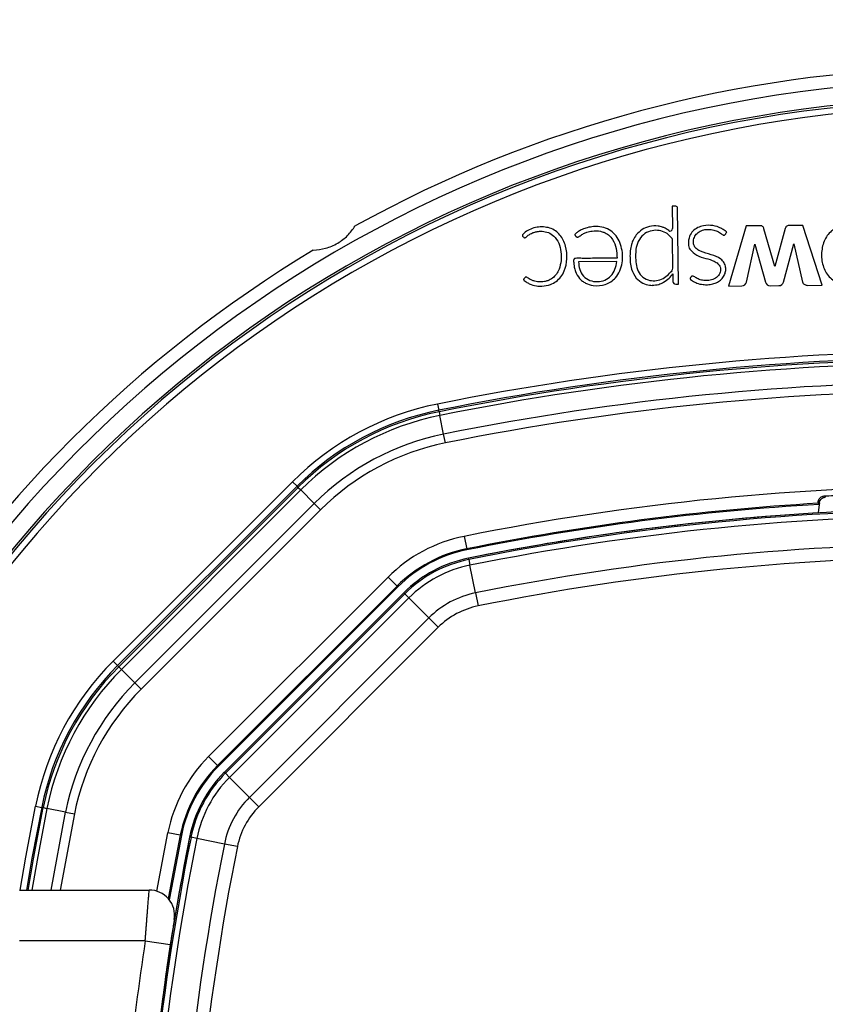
# Model space of a CAD drawing. Header units: millimetres. Extents: x 20 to 26560, y 40 to 18133.
# Tile 65 of 97: x 8949 to 9076, y 13317 to 13472. Entities that reach past the tile are written whole.
import ezdxf

# ---------------------------------------------------------------- set-up
doc = ezdxf.new("R2010")
doc.units = ezdxf.units.MM
doc.header["$LTSCALE"] = 2
doc.layers.add('COMPONENT_GEOMETRY', color=7, linetype='Continuous')
doc.styles.add('SLDTEXTSTYLE0', font='TXT', dxfattribs={"width": 0.75})
doc.dimstyles.new('SLDDIMSTYLE1', dxfattribs={"dimtxt": 150, "dimasz": 6.604, "dimexe": 0, "dimexo": 0.0625, "dimgap": 37.5, "dimtad": 0, "dimtih": 1, "dimtoh": 1, "dimdec": 0, "dimrnd": 1e-09, "dimzin": 12, "dimdsep": 46, "dimtxsty": 'SLDTEXTSTYLE0', "dimsah": 1, "dimcen": 0.09, "dimadec": 0, "dimazin": 3, "dimtfac": 1, "dimtdec": 0, "dimtofl": 0, "dimtmove": 0, "dimatfit": 3, "dimfxl": 1, "dimfrac": 2, "dimtolj": 1, "dimtzin": 12, "dimarcsym": 0})

# ---------------------------------------------------------------- blocks, each defined once
blk = doc.blocks.new('_D_1')
at = {"layer": 'COMPONENT_GEOMETRY', "color": 7}
for p, q in [((8687.52, 18132.79), (8641.82, 18132.79)), ((8641.82, 18132.79), (8641.82, 17894.67)), ((9509.4, 18132.79), (9555.1, 18132.79)), ((9555.1, 18132.79), (9555.1, 17894.67)), ((1221.17, 13266.97), (1221.17, 17923.1)), ((16975.75, 13266.97), (16975.75, 17923.1)), ((1221.17, 17916.75), (8565.68, 17916.75)), ((16975.75, 17916.75), (9631.24, 17916.75)), ((8641.82, 17894.67), (8687.52, 17894.67)), ((9555.1, 17894.67), (9509.4, 17894.67))]:
    blk.add_line(p, q, dxfattribs=at)
for points in [[(1221.17, 17916.75), (1227.77, 17915.73), (1227.77, 17917.77)], [(16975.75, 17916.75), (16969.15, 17917.77), (16969.15, 17915.73)]]:
    blk.add_solid(points, dxfattribs=at)
at = {"layer": 'COMPONENT_GEOMETRY', "color": 7, "char_height": 150, "attachment_point": 1, "style": 'SLDTEXTSTYLE0'}
for s, insert in [('25\'10.13"', (8687.52, 18088.03)), ('7877mm', (8689.29, 17863.6))]:
    blk.add_mtext(s, dxfattribs=dict(at, insert=insert))

msp = doc.modelspace()

# ---------------------------------------------------------------- linework, layer by layer
at = {"color": 7, "linetype": 'Continuous', "lineweight": 25}
for p, q in [((9051.71, 13442.61), (9051.74, 13439.08)), ((9052.26, 13442.61), (9051.71, 13442.61)), ((9052.66, 13430.34), (9052.55, 13442.33)), ((9063.33, 13439.5), (9060.54, 13430.04)), ((9065.62, 13439.52), (9063.33, 13439.5)), ((9067.85, 13433.11), (9066.13, 13439.05)), ((9069.48, 13439.08), (9067.85, 13433.11)), ((9072.26, 13439.58), (9070.08, 13439.56)), ((9075.28, 13430.17), (9072.26, 13439.58)), ((9051.79, 13432.87), (9051.75, 13437.38)), ((9069.21, 13430.67), (9070.86, 13436.69)), ((9070.86, 13436.69), (9072.23, 13430.63)), ((9063.39, 13430.66), (9064.72, 13436.66)), ((9064.72, 13436.66), (9066.39, 13430.65)), ((9042.96, 13433.88), (9036.96, 13433.83)), ((9051.81, 13431.98), (9051.8, 13431.97)), ((9051.8, 13431.97), (9051.81, 13430.77)), ((9052.25, 13430.34), (9052.66, 13430.34)), ((9060.54, 13430.04), (9062.65, 13430.06)), ((9067.13, 13430.09), (9068.48, 13430.1)), ((9073.02, 13430.15), (9075.28, 13430.17)), ((9014.74, 13411.46), (9014.94, 13410.48)), ((9014.99, 13410.23), (9014.94, 13410.48)), ((9014.99, 13410.23), (9015.1, 13409.66)), ((9015.7, 13406.72), (9015.1, 13409.66)), ((9015.97, 13405.33), (9015.7, 13406.72)), ((8963.67, 13370.98), (8991.92, 13399.23)), ((8992.62, 13398.52), (8964.37, 13370.27)), ((8964.55, 13370.09), (8992.8, 13398.34)), ((8993.21, 13397.93), (8964.96, 13369.68)), ((8991.92, 13399.23), (8992.62, 13398.52)), ((8992.8, 13398.34), (8992.62, 13398.52)), ((8992.8, 13398.34), (8993.21, 13397.93)), ((8995.33, 13395.81), (8993.21, 13397.93)), ((8967.09, 13367.56), (8995.33, 13395.81)), ((8996.33, 13394.81), (8995.33, 13395.81)), ((9074.83, 13395.66), (9074.66, 13394.32)), ((9074.68, 13395.83), (9074.83, 13395.66)), ((9074.86, 13395.92), (9074.83, 13395.66)), ((8996.33, 13394.81), (8968.09, 13366.56)), ((9018.93, 13390.62), (9019.33, 13388.66)), ((9019.36, 13388.49), (9019.33, 13388.66)), ((9019.67, 13386.97), (9019.62, 13387.19)), ((9019.67, 13386.97), (9019.85, 13386.07)), ((9020.72, 13381.71), (9019.85, 13386.07)), ((8978.7, 13355.95), (9006.95, 13384.2)), ((9008.36, 13382.78), (9006.95, 13384.2)), ((9008.36, 13382.78), (8980.11, 13354.53)), ((9008.48, 13382.66), (8980.23, 13354.41)), ((9008.48, 13382.66), (9008.36, 13382.78)), ((9009.42, 13381.72), (8981.17, 13353.47)), ((8981.33, 13353.31), (9009.58, 13381.56)), ((9010.23, 13380.92), (8981.98, 13352.67)), ((9009.58, 13381.56), (9009.42, 13381.72)), ((9009.58, 13381.56), (9010.23, 13380.92)), ((9013.37, 13377.77), (9010.23, 13380.92)), ((9020.72, 13381.71), (9021.13, 13379.67)), ((8985.12, 13349.52), (9013.37, 13377.77)), ((9014.84, 13376.3), (9013.37, 13377.77)), ((9014.84, 13376.3), (8986.59, 13348.05)), ((8963.67, 13370.98), (8964.37, 13370.27)), ((8964.55, 13370.09), (8964.37, 13370.27)), ((8964.55, 13370.09), (8964.96, 13369.68)), ((8967.09, 13367.56), (8964.96, 13369.68)), ((8967.09, 13367.56), (8968.09, 13366.56)), ((8980.11, 13354.53), (8978.7, 13355.95)), ((8980.23, 13354.41), (8980.11, 13354.53)), ((8981.33, 13353.31), (8981.17, 13353.47)), ((8981.33, 13353.31), (8981.98, 13352.67)), ((8985.12, 13349.52), (8981.98, 13352.67)), ((8986.59, 13348.05), (8985.12, 13349.52)), ((8951.44, 13348.15), (8952.42, 13347.95)), ((8952.66, 13347.9), (8952.42, 13347.95)), ((8952.66, 13347.9), (8953.23, 13347.79)), ((8956.18, 13347.2), (8953.23, 13347.79)), ((8956.18, 13347.2), (8957.56, 13346.92)), ((8974.23, 13343.57), (8972.27, 13343.96)), ((8974.41, 13343.53), (8974.23, 13343.57)), ((8975.93, 13343.23), (8975.71, 13343.27)), ((8976.82, 13343.05), (8975.93, 13343.23)), ((8981.18, 13342.17), (8976.82, 13343.05)), ((8983.23, 13341.76), (8981.18, 13342.17)), ((8948.89, 13334.93), (8969.34, 13334.93)), ((8968.71, 13326.93), (8948.89, 13326.93)), ((8968.71, 13326.93), (8972.66, 13326.33)), ((8972.66, 13326.33), (8972.08, 13322.41))]:
    msp.add_line(p, q, dxfattribs=at)
at = {"color": 8, "linetype": 'Continuous', "lineweight": 25}
for p, q in [((8953.9, 13334.93), (8956.18, 13347.2)), ((8957.56, 13346.92), (8955.33, 13334.93)), ((8970.53, 13334.75), (8972.27, 13343.96))]:
    msp.add_line(p, q, dxfattribs=at)
at = {"color": 7, "linetype": 'Continuous', "lineweight": 25, "flags": 128}
for points in [[(9075.62, 13396.99), (9075.65, 13396.95), (9075.77, 13396.82), (9075.8, 13396.79)], [(9074.86, 13395.92), (9074.77, 13396.02), (9074.69, 13396.1)], [(8952.42, 13347.95), (8950.88, 13339.94), (8950.01, 13334.93)], [(8974.23, 13343.57), (8972.92, 13336.71), (8972.35, 13333.56)], [(8974.41, 13343.53), (8973.09, 13336.66), (8972.5, 13333.39)]]:
    msp.add_lwpolyline(points, dxfattribs=at)
at = {"color": 8, "linetype": 'Continuous', "lineweight": 25, "flags": 128}
for points in [[(8949, 13334.93), (8949.9, 13340.12), (8951.44, 13348.15)], [(8950.26, 13334.93), (8951.12, 13339.83), (8952.66, 13347.9)], [(8953.23, 13347.79), (8951.68, 13339.63), (8950.85, 13334.93)]]:
    msp.add_lwpolyline(points, dxfattribs=at)
at = {"color": 7, "linetype": 'Continuous', "lineweight": 25}
for centre, radius, start, end in [((9098.46, 13264.43), 200, 91.0906, 118.9094), ((9098.46, 13264.43), 198, 20.8585, 159.1415), ((9098.46, 13264.43), 195.2, 21.1724, 158.8276), ((9052.26, 13442.32), 0.288, 0.5, 90.5), ((9051.36, 13439.08), 0.374, 234.5556, 0.5), ((9098.46, 13264.43), 200, 121.0906, 148.9094), ((9051.13, 13432.86), 0.662, 322.5879, 0.5), ((9052.24, 13430.77), 0.431, 180.5, 270.5), ((9062.64, 13430.83), 0.767, 270.5, 347.5348), ((9067.12, 13430.86), 0.766, 195.5361, 270.5), ((9068.47, 13430.87), 0.769, 270.5, 344.715), ((9048.56, 13433.83), 3.68, 263.1808, 269.4949), ((9098.46, 12995.03), 424.76, 78.6328, 101.3672), ((9098.46, 12995.03), 423.76, 78.6328, 101.3672), ((9098.46, 12995.03), 423.51, 78.6328, 101.3672), ((9098.46, 12995.03), 422.92, 78.6328, 101.3672), ((9098.46, 12995.03), 419.92, 78.6328, 101.3672), ((9098.46, 12995.03), 418.51, 78.6328, 101.3672), ((9023.56, 13367.58), 44.76, 101.3672, 135), ((9023.56, 13367.58), 43.76, 101.3672, 135), ((9023.56, 13367.58), 43.51, 101.3672, 135), ((9023.56, 13367.58), 42.92, 101.3672, 135), ((9023.56, 13367.58), 39.92, 101.3672, 135), ((9023.56, 13367.58), 38.51, 101.3672, 135), ((9098.46, 12995.03), 403.5, 78.6328, 101.3672), ((9098.46, 12995.03), 401.5, 93.396, 101.3672), ((9098.46, 12995.03), 401.33, 93.3753, 101.3672), ((9098.46, 12995.03), 400, 91.3375, 101.3672), ((9098.46, 12995.03), 400, 94.1474, 101.3672), ((9098.46, 12995.03), 399.78, 78.6328, 101.3672), ((9098.46, 12995.03), 398.86, 78.6328, 101.3672), ((9023.56, 13367.58), 23.5, 101.3672, 135), ((9023.56, 13367.58), 21.5, 101.3672, 135), ((9098.46, 12995.03), 394.42, 78.6328, 101.3672), ((9023.56, 13367.58), 21.33, 101.3672, 135), ((9023.56, 13367.58), 20, 101.3672, 135), ((9098.46, 12995.03), 392.33, 78.6328, 101.3672), ((9023.56, 13367.58), 19.78, 101.3672, 135), ((9023.56, 13367.58), 18.86, 101.3672, 135), ((9023.56, 13367.58), 14.42, 101.3672, 135), ((9023.56, 13367.58), 12.33, 101.3672, 135), ((8995.31, 13339.33), 44.76, 135, 168.6328), ((8995.31, 13339.33), 43.76, 135, 168.6328), ((8995.31, 13339.33), 43.51, 135, 168.6328), ((8995.31, 13339.33), 42.92, 135, 168.6328), ((8995.31, 13339.33), 39.92, 135, 168.6328), ((8995.31, 13339.33), 38.51, 135, 168.6328), ((8995.31, 13339.33), 23.5, 135, 168.6328), ((8995.31, 13339.33), 21.5, 135, 168.6328), ((8995.31, 13339.33), 21.33, 135, 168.6328), ((8995.31, 13339.33), 20, 135, 168.6328), ((8995.31, 13339.33), 19.78, 135, 168.6328), ((8995.31, 13339.33), 18.86, 135, 168.6328), ((8995.31, 13339.33), 14.42, 135, 168.6328), ((8995.31, 13339.33), 12.33, 135, 168.6328), ((9367.86, 13264.43), 400, 168.6328, 178.6625), ((9367.86, 13264.43), 399.78, 168.6328, 191.3672), ((9367.86, 13264.43), 400, 168.6328, 175.8526), ((9367.86, 13264.43), 398.86, 168.6328, 191.3672), ((9367.86, 13264.43), 394.42, 168.6328, 191.3672), ((9367.86, 13264.43), 392.33, 168.6328, 191.3672), ((8969.34, 13330.93), 4, 350.7221, 90), ((9368.06, 13265.8), 404, 171.2964, 177.0724)]:
    msp.add_arc(centre, radius, start, end, dxfattribs=at)
at = {"color": 8, "linetype": 'Continuous', "lineweight": 25}
for radius, start, end in [(194.87, 21.2097, 158.7903), (193.87, 21.3244, 158.6756)]:
    msp.add_arc((9098.46, 13264.43), radius, start, end, dxfattribs=at)
at = {"color": 7, "linetype": 'Continuous', "lineweight": 25}
for points, knots in [([(8995.18, 13435.7), (8995.82, 13435.76), (8997.11, 13435.88), (8999.02, 13436.71), (9000.68, 13437.97), (9001.4, 13438.98), (9001.78, 13439.51)], [0, 0, 0, 0, 0.25434, 0.510225, 0.74435, 1, 1, 1, 1]), ([(9028.48, 13431.35), (9028.43, 13431.27), (9028.36, 13431.18), (9028.29, 13431.09), (9028.27, 13431.07), (9028.27, 13431.06), (9028.28, 13431.05), (9028.29, 13431.03), (9028.32, 13430.99), (9028.43, 13430.84), (9028.67, 13430.71), (9028.94, 13430.54), (9029.45, 13430.26), (9030.21, 13430.04), (9031.35, 13429.99), (9032.43, 13430.19), (9033.44, 13430.74), (9034.2, 13431.47), (9034.87, 13432.66), (9035.2, 13434.34), (9035.05, 13436.01), (9034.58, 13437.27), (9034.05, 13438.1), (9033.33, 13438.77), (9032.42, 13439.21), (9031.42, 13439.38), (9030.4, 13439.33), (9029.41, 13439.06), (9028.69, 13438.65), (9028.29, 13438.29), (9028.15, 13438.13), (9028.1, 13438.08), (9028.09, 13438.06), (9028.09, 13438.04), (9028.1, 13438.01), (9028.11, 13437.99), (9028.11, 13437.98)], [0, 0, 0, 0, 0.013801, 0.016309, 0.016862, 0.017297, 0.017787, 0.018454, 0.020081, 0.026141, 0.044837, 0.05882, 0.072542, 0.129721, 0.171602, 0.236719, 0.286435, 0.336148, 0.387409, 0.481555, 0.579331, 0.627313, 0.67415, 0.720688, 0.769122, 0.817333, 0.866732, 0.916036, 0.964251, 0.986047, 0.993384, 0.994808, 0.995814, 0.996801, 0.998078, 1, 1, 1, 1]), ([(9028.11, 13437.98), (9028.13, 13437.93), (9028.19, 13437.84), (9028.29, 13437.74), (9028.38, 13437.68), (9028.45, 13437.65), (9028.52, 13437.65), (9028.74, 13437.74), (9029.01, 13438.07), (9029.45, 13438.3), (9029.76, 13438.43), (9030.05, 13438.54), (9030.51, 13438.66), (9031.29, 13438.7), (9032.21, 13438.5), (9033.2, 13437.9), (9033.91, 13436.8), (9034.31, 13435), (9034.19, 13433.25), (9033.49, 13431.91), (9032.89, 13431.26), (9032.21, 13430.89), (9031.45, 13430.71), (9030.7, 13430.66), (9029.99, 13430.8), (9029.4, 13431.03), (9029.06, 13431.25), (9028.82, 13431.42), (9028.72, 13431.45), (9028.63, 13431.45), (9028.55, 13431.42), (9028.51, 13431.38), (9028.48, 13431.35)], [0, 0, 0, 0, 0.008624, 0.018953, 0.02374, 0.027843, 0.031655, 0.035641, 0.067719, 0.10168, 0.11926, 0.12583, 0.156243, 0.20015, 0.258125, 0.315789, 0.394168, 0.474602, 0.631312, 0.681431, 0.730794, 0.78158, 0.812629, 0.864562, 0.909188, 0.93568, 0.971569, 0.978811, 0.985365, 0.989607, 0.994273, 1, 1, 1, 1]), ([(9043, 13434.44), (9042.98, 13434.44), (9042.95, 13434.44), (9042.92, 13434.44), (9042.9, 13434.44), (9042.9, 13434.44), (9042.89, 13434.44), (9042.89, 13434.44), (9042.89, 13434.44), (9042.89, 13434.44), (9042.89, 13434.44), (9042.89, 13434.44), (9042.27, 13434.43), (9041.03, 13434.42), (9039.31, 13434.41), (9037.92, 13434.38), (9037.02, 13434.42), (9036.56, 13434.4), (9036.35, 13434.38), (9036.27, 13434.33), (9036.2, 13434.24), (9036.16, 13434.08), (9036.16, 13433.86), (9036.21, 13433.5), (9036.27, 13432.97), (9036.5, 13432.15), (9036.94, 13431.39), (9037.54, 13430.81), (9038.23, 13430.36), (9039.46, 13429.99), (9041.2, 13430.16), (9043.09, 13431.34), (9044, 13433.68), (9043.86, 13435.86), (9043.25, 13437.45), (9042.51, 13438.41), (9041.5, 13439.13), (9040.71, 13439.29), (9040.3, 13439.38)], [0, 0, 0, 0, 0.0022778, 0.00328, 0.003721, 0.003915, 0.0040004, 0.0040379, 0.0040545, 0.0040617, 0.0040649, 0.0040663, 0.0040674, 0.0748783, 0.1456891, 0.1999427, 0.2323334, 0.2483307, 0.2525712, 0.2558751, 0.2590766, 0.2656947, 0.2732394, 0.2849482, 0.3069046, 0.3337078, 0.381844, 0.4043597, 0.4271405, 0.4751879, 0.547705, 0.6194581, 0.7172187, 0.8161622, 0.8630659, 0.9082, 0.9530456, 1, 1, 1, 1]), ([(9040.3, 13439.38), (9039.97, 13439.4), (9039.3, 13439.44), (9038.36, 13439.26), (9037.57, 13438.99), (9037.04, 13438.72), (9036.72, 13438.49), (9036.55, 13438.33), (9036.43, 13438.22), (9036.37, 13438.15), (9036.35, 13438.12), (9036.34, 13438.1), (9036.35, 13438.09), (9036.37, 13438.06), (9036.44, 13438), (9036.49, 13437.9), (9036.58, 13437.81), (9036.67, 13437.74), (9036.82, 13437.74), (9037.01, 13437.81), (9037.3, 13438.02), (9037.71, 13438.31), (9038.35, 13438.56), (9039.24, 13438.76), (9040.16, 13438.74), (9041.02, 13438.49), (9041.73, 13438.1), (9042.47, 13437.24), (9042.92, 13435.95), (9042.97, 13434.94), (9043, 13434.44)], [0, 0, 0, 0, 0.0707812, 0.1417783, 0.2011489, 0.2480873, 0.2665077, 0.2848694, 0.296733, 0.3021906, 0.3037849, 0.304972, 0.306025, 0.3072576, 0.311101, 0.3266854, 0.3300873, 0.3386591, 0.3488658, 0.3604428, 0.3810578, 0.4247693, 0.4664145, 0.5268756, 0.6175097, 0.6574913, 0.7165995, 0.7865659, 0.8925853, 1, 1, 1, 1]), ([(9051.75, 13437.38), (9051.63, 13437.54), (9051.34, 13437.95), (9050.65, 13438.5), (9049.65, 13438.85), (9048.49, 13438.81), (9047.33, 13438.38), (9046.43, 13437.4), (9046, 13436.22), (9045.88, 13434.62), (9045.98, 13433.03), (9046.76, 13431.55), (9047.83, 13430.95), (9048.96, 13430.8), (9050.4, 13431.13), (9051.15, 13431.93), (9051.66, 13432.46)], [0, 0, 0, 0, 0.034153, 0.084197, 0.146831, 0.209046, 0.277499, 0.350173, 0.426189, 0.485064, 0.62209, 0.689836, 0.758159, 0.819726, 0.880121, 1, 1, 1, 1]), ([(9051.15, 13438.78), (9050.97, 13438.9), (9050.66, 13439.12), (9050.09, 13439.37), (9049.26, 13439.55), (9048.12, 13439.51), (9046.91, 13438.99), (9046.32, 13438.4), (9046.03, 13438.11)], [0, 0, 0, 0, 0.116144, 0.197588, 0.324338, 0.564652, 0.784003, 1, 1, 1, 1]), ([(9054.68, 13431.49), (9054.61, 13431.41), (9054.54, 13431.33), (9054.5, 13431.22), (9054.5, 13431.2), (9054.51, 13431.16), (9054.54, 13431.12), (9054.66, 13431), (9055.01, 13430.79), (9055.63, 13430.44), (9056.45, 13430.26), (9057.3, 13430.23), (9058.07, 13430.34), (9058.83, 13430.61), (9059.46, 13431.07), (9059.9, 13431.67), (9060.12, 13432.33), (9060.14, 13433.03), (9059.9, 13433.75), (9059.16, 13434.53), (9057.81, 13435.02), (9056.49, 13435.32), (9055.59, 13435.81), (9055.1, 13436.34), (9054.98, 13437.12), (9055.21, 13437.89), (9055.74, 13438.5), (9056.45, 13438.87), (9057.25, 13438.99), (9058.05, 13438.93), (9058.81, 13438.68), (9059.34, 13438.37), (9059.64, 13438.11), (9059.78, 13438.06), (9059.87, 13438.06), (9059.98, 13438.09), (9060.08, 13438.19), (9060.15, 13438.33), (9060.22, 13438.43), (9060.27, 13438.49), (9060.27, 13438.51), (9060.27, 13438.52), (9060.27, 13438.53), (9060.24, 13438.56), (9060.17, 13438.63), (9059.98, 13438.76), (9059.77, 13438.91), (9059.58, 13439.03), (9059.5, 13439.08), (9059.46, 13439.1), (9059.44, 13439.11), (9059.43, 13439.11), (9059.43, 13439.11), (9059.43, 13439.11), (9059.43, 13439.11), (9059.43, 13439.11), (9059.01, 13439.34), (9058.08, 13439.63), (9056.77, 13439.62), (9055.7, 13439.28), (9054.89, 13438.73), (9054.58, 13438.17), (9054.43, 13437.88)], [0, 0, 0, 0, 0.01083, 0.011531, 0.012128, 0.013053, 0.015074, 0.017741, 0.031484, 0.057491, 0.093685, 0.119116, 0.147632, 0.17581, 0.203923, 0.229782, 0.253462, 0.2769, 0.303156, 0.330977, 0.388895, 0.451524, 0.474829, 0.496939, 0.525668, 0.553885, 0.580986, 0.608862, 0.637538, 0.665566, 0.693487, 0.721769, 0.731253, 0.7343, 0.737326, 0.740634, 0.746241, 0.75215, 0.757085, 0.759327, 0.75961, 0.759871, 0.760301, 0.760869, 0.764203, 0.770617, 0.785221, 0.791648, 0.794477, 0.795722, 0.796269, 0.79651, 0.796617, 0.796663, 0.796684, 0.796693, 0.7967, 0.84692, 0.89887, 0.932722, 0.965787, 1, 1, 1, 1]), ([(9066.13, 13439.05), (9066.11, 13439.13), (9066.07, 13439.26), (9065.95, 13439.42), (9065.79, 13439.51), (9065.68, 13439.52), (9065.62, 13439.52)], [0, 0, 0, 0, 0.3000962, 0.5583466, 0.7630865, 1, 1, 1, 1]), ([(9070.08, 13439.56), (9070, 13439.56), (9069.85, 13439.54), (9069.66, 13439.43), (9069.55, 13439.27), (9069.51, 13439.15), (9069.48, 13439.08)], [0, 0, 0, 0, 0.286326, 0.544838, 0.757768, 1, 1, 1, 1]), ([(9078.83, 13439.68), (9078.18, 13439.47), (9076.89, 13439.04), (9075.58, 13437.36), (9075.11, 13435.33), (9075.31, 13433.25), (9076.28, 13431.38), (9078.04, 13430.26), (9080.07, 13429.93), (9081.37, 13430.25), (9082.03, 13430.42)], [0, 0, 0, 0, 0.125115, 0.247908, 0.375235, 0.504206, 0.628862, 0.752358, 0.876174, 1, 1, 1, 1]), ([(9046.03, 13438.11), (9045.85, 13437.84), (9045.52, 13437.36), (9045.34, 13436.81), (9045.27, 13436.57)], [0, 0, 0, 0, 0.561458, 1, 1, 1, 1]), ([(9054.43, 13437.88), (9054.32, 13437.47), (9054.18, 13436.92), (9054.28, 13436.22), (9054.4, 13435.97), (9054.46, 13435.85)], [0, 0, 0, 0, 0.599205, 0.809031, 1, 1, 1, 1]), ([(9045.27, 13436.57), (9045.2, 13436.25), (9045.07, 13435.67), (9045.05, 13435.08), (9045.04, 13434.82)], [0, 0, 0, 0, 0.553981, 1, 1, 1, 1]), ([(9054.46, 13435.85), (9054.81, 13435.49), (9055.5, 13434.77), (9056.95, 13434.41), (9058.11, 13434.09), (9058.9, 13433.61), (9059.24, 13433.13), (9059.31, 13432.65), (9059.26, 13432.24), (9059.1, 13431.86), (9058.75, 13431.41), (9058.1, 13431.02), (9057.27, 13430.88), (9056.59, 13430.91), (9055.99, 13431.05), (9055.48, 13431.26), (9055.14, 13431.56), (9054.9, 13431.62), (9054.82, 13431.61), (9054.76, 13431.58), (9054.71, 13431.55), (9054.69, 13431.51), (9054.68, 13431.49)], [0, 0, 0, 0, 0.124778, 0.249542, 0.369694, 0.4284, 0.481224, 0.514871, 0.548895, 0.583537, 0.618609, 0.693311, 0.768512, 0.830409, 0.866112, 0.922934, 0.969973, 0.977732, 0.984778, 0.989397, 0.994335, 1, 1, 1, 1]), ([(9036.96, 13433.83), (9036.99, 13433.43), (9037.05, 13432.63), (9037.64, 13431.53), (9038.69, 13430.84), (9039.91, 13430.68), (9041.1, 13430.91), (9042.11, 13431.59), (9042.75, 13432.66), (9042.89, 13433.47), (9042.96, 13433.88)], [0, 0, 0, 0, 0.124213, 0.247775, 0.374538, 0.501893, 0.623019, 0.743733, 0.871569, 1, 1, 1, 1]), ([(9045.04, 13434.82), (9045.06, 13434.1), (9045.09, 13432.84), (9045.73, 13431.76), (9046, 13431.3)], [0, 0, 0, 0, 0.57172, 1, 1, 1, 1]), ([(9046, 13431.3), (9046.34, 13430.99), (9046.96, 13430.43), (9047.77, 13430.26), (9048.13, 13430.18)], [0, 0, 0, 0, 0.5567579, 1, 1, 1, 1]), ([(9048.53, 13430.16), (9048.89, 13430.18), (9049.52, 13430.23), (9050.09, 13430.51), (9050.34, 13430.63)], [0, 0, 0, 0, 0.558316, 1, 1, 1, 1]), ([(9050.34, 13430.63), (9050.65, 13430.84), (9051.21, 13431.21), (9051.62, 13431.74), (9051.81, 13431.98)], [0, 0, 0, 0, 0.556875, 1, 1, 1, 1]), ([(9072.23, 13430.63), (9072.25, 13430.6), (9072.28, 13430.51), (9072.4, 13430.38), (9072.55, 13430.25), (9072.78, 13430.16), (9072.94, 13430.15), (9073.02, 13430.15)], [0, 0, 0, 0, 0.123461, 0.278128, 0.520216, 0.746513, 1, 1, 1, 1]), ([(9074.69, 13396.1), (9074.71, 13396.2), (9074.74, 13396.36), (9074.91, 13396.65), (9075.14, 13396.85), (9075.39, 13396.96), (9075.56, 13396.98), (9075.62, 13396.99)], [0, 0, 0, 0, 0.304041, 0.505623, 0.708168, 0.890585, 1, 1, 1, 1]), ([(9074.86, 13395.92), (9074.89, 13396.04), (9074.95, 13396.28), (9075.18, 13396.55), (9075.47, 13396.74), (9075.69, 13396.77), (9075.8, 13396.79)], [0, 0, 0, 0, 0.270486, 0.513639, 0.75682, 1, 1, 1, 1]), ([(9075.62, 13396.99), (9076.63, 13397.04), (9082.97, 13397.39), (9098.2, 13397.87), (9112.42, 13397.33), (9121.3, 13396.99)], [0, 0, 0, 0, 0.0665244, 0.4166659, 1, 1, 1, 1]), ([(9074.68, 13395.83), (9074.68, 13395.85), (9074.67, 13395.89), (9074.69, 13396.05), (9074.69, 13396.1)], [0, 0, 0, 0, 0.649892, 1, 1, 1, 1]), ([(8968.71, 13326.93), (8968.73, 13327.16), (8968.76, 13327.6), (8968.81, 13328.28), (8968.87, 13328.95), (8968.92, 13329.6), (8968.97, 13330.23), (8969.01, 13330.84), (8969.06, 13331.42), (8969.1, 13331.98), (8969.15, 13332.49), (8969.18, 13332.95), (8969.22, 13333.38), (8969.25, 13333.77), (8969.28, 13334.2), (8969.31, 13334.54), (8969.33, 13334.78), (8969.34, 13334.91), (8969.34, 13334.92), (8969.34, 13334.93)], [0, 0, 0, 0, 0.053327, 0.107028, 0.161915, 0.217211, 0.270625, 0.324416, 0.379402, 0.434802, 0.488109, 0.541795, 0.596675, 0.651969, 0.704812, 0.812311, 0.867098, 0.933183, 1, 1, 1, 1]), ([(8973.29, 13330.29), (8973.29, 13330.28), (8973.29, 13330.27), (8973.28, 13330.19), (8973.25, 13330.03), (8973.2, 13329.73), (8973.14, 13329.33), (8973.06, 13328.84), (8972.97, 13328.28), (8972.87, 13327.66), (8972.77, 13327), (8972.7, 13326.56), (8972.66, 13326.33)], [0, 0, 0, 0, 0.066157, 0.133046, 0.239121, 0.348305, 0.455301, 0.565471, 0.672638, 0.782979, 0.889914, 1, 1, 1, 1])]:
    msp.add_open_spline(points, degree=3, knots=knots, dxfattribs=at)

# ---------------------------------------------------------------- dimensions: what is measured, and where the dimension line sits
at = {"layer": 'COMPONENT_GEOMETRY', "color": 7}
dim = msp.add_linear_dim(base=(16975.75, 17916.75), p1=(1221.17, 13264.43), p2=(16975.75, 13264.43), angle=0, dimstyle='SLDDIMSTYLE1', dxfattribs=at)
dim.commit()
dim.dimension.update_dxf_attribs({"geometry": '_D_1', "text_midpoint": (9098.46, 17916.75), "dimtype": 160})

doc.saveas('drawing.dxf')
